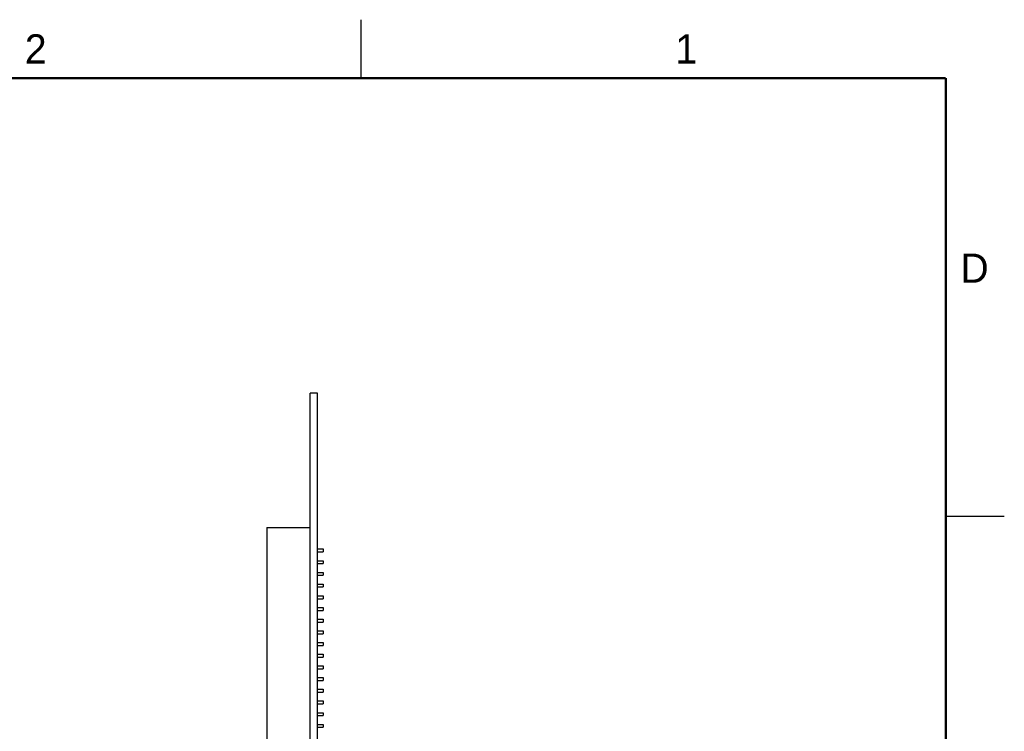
# Model space of a CAD drawing. Header units: inches. Extents: x 0 to 22, y 0 to 17.
# Tile 12 of 12: x 13.6 to 22, y 10.9 to 17. Entities that reach past the tile are written whole.
import ezdxf

# ---------------------------------------------------------------- set-up
doc = ezdxf.new("R2010")
doc.units = ezdxf.units.IN
doc.header["$LTSCALE"] = 1.21
doc.header["$MEASUREMENT"] = 0
doc.layers.get('0').update_dxf_attribs({"linetype": 'CONTINUOUS'})
doc.styles.add('TEXTSTYLE_2', font='txt')

msp = doc.modelspace()

# ---------------------------------------------------------------- linework, layer by layer
at = {"color": 2, "linetype": 'CONTINUOUS'}
for p, q in [((16.5, 16.5), (16.5, 17)), ((22, 12.75), (21.5, 12.75))]:
    msp.add_line(p, q, dxfattribs=at)
at = {"color": 7, "linetype": 'CONTINUOUS'}
for p, q in [((16.065, 10.4055), (16.065, 13.8055)), ((16.127, 13.8055), (16.065, 13.8055)), ((16.127, 10.4055), (16.127, 13.8055)), ((15.695, 12.6555), (15.695, 10.6655)), ((15.695, 12.6555), (16.065, 12.6555)), ((16.127, 12.473), (16.177, 12.473)), ((16.177, 12.473), (16.177, 12.448)), ((16.127, 12.448), (16.177, 12.448)), ((16.127, 12.373), (16.177, 12.373)), ((16.127, 12.348), (16.177, 12.348)), ((16.177, 12.373), (16.177, 12.348)), ((16.127, 12.273), (16.177, 12.273)), ((16.127, 12.248), (16.177, 12.248)), ((16.177, 12.273), (16.177, 12.248)), ((16.127, 12.173), (16.177, 12.173)), ((16.127, 12.148), (16.177, 12.148)), ((16.177, 12.173), (16.177, 12.148)), ((16.127, 12.073), (16.177, 12.073)), ((16.127, 12.048), (16.177, 12.048)), ((16.177, 12.073), (16.177, 12.048)), ((16.127, 11.973), (16.177, 11.973)), ((16.177, 11.973), (16.177, 11.948)), ((16.127, 11.948), (16.177, 11.948)), ((16.127, 11.873), (16.177, 11.873)), ((16.177, 11.873), (16.177, 11.848)), ((16.127, 11.848), (16.177, 11.848)), ((16.127, 11.773), (16.177, 11.773)), ((16.127, 11.748), (16.177, 11.748)), ((16.177, 11.773), (16.177, 11.748)), ((16.127, 11.673), (16.177, 11.673)), ((16.127, 11.648), (16.177, 11.648)), ((16.177, 11.673), (16.177, 11.648)), ((16.127, 11.573), (16.177, 11.573)), ((16.127, 11.548), (16.177, 11.548)), ((16.177, 11.573), (16.177, 11.548)), ((16.127, 11.473), (16.177, 11.473)), ((16.177, 11.473), (16.177, 11.448)), ((16.127, 11.448), (16.177, 11.448)), ((16.127, 11.373), (16.177, 11.373)), ((16.177, 11.373), (16.177, 11.348)), ((16.127, 11.348), (16.177, 11.348)), ((16.127, 11.273), (16.177, 11.273)), ((16.127, 11.248), (16.177, 11.248)), ((16.177, 11.273), (16.177, 11.248)), ((16.127, 11.173), (16.177, 11.173)), ((16.127, 11.148), (16.177, 11.148)), ((16.177, 11.173), (16.177, 11.148)), ((16.127, 11.073), (16.177, 11.073)), ((16.127, 11.048), (16.177, 11.048)), ((16.177, 11.073), (16.177, 11.048)), ((16.127, 10.973), (16.177, 10.973)), ((16.127, 10.948), (16.177, 10.948)), ((16.177, 10.973), (16.177, 10.948))]:
    msp.add_line(p, q, dxfattribs=at)
at = {"color": 7, "linetype": 'CONTINUOUS', "const_width": 0.02}
for points in [[(21.5, 16.5), (0.5, 16.5)], [(21.5, 0.5), (21.5, 16.5)]]:
    msp.add_lwpolyline(points, dxfattribs=at)

# ---------------------------------------------------------------- texts
at = {"color": 2, "linetype": 'CONTINUOUS', "char_height": 0.25, "width": 0.25, "attachment_point": 1, "line_spacing_factor": 0.9, "style": 'TEXTSTYLE_2'}
for s, insert in [('2', (13.625, 16.875)), ('1', (19.1875, 16.875)), ('D', (21.625, 15))]:
    msp.add_mtext(s, dxfattribs=dict(at, insert=insert))

doc.saveas('drawing.dxf')
